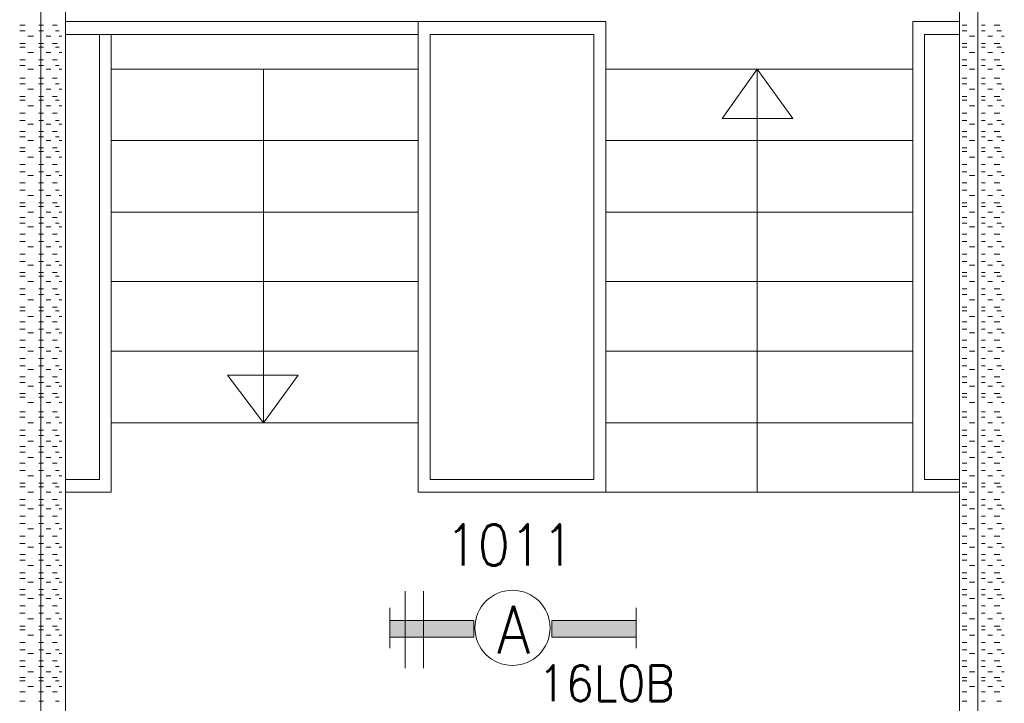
# Model space of a CAD drawing. Header units: metres. Extents: x -120 to -9, y 63 to 139.
# Tile 25 of 44: x -51.89 to -47.69, y 101.05 to 103.97. Entities that reach past the tile are written whole.
import ezdxf
from ezdxf.enums import TextEntityAlignment as Align

# ---------------------------------------------------------------- set-up
doc = ezdxf.new("R2010")
doc.units = ezdxf.units.M
doc.header["$MEASUREMENT"] = 0
doc.layers.add('Level 1', color=1, linetype='Continuous', lineweight=0)
doc.styles.add('Style-STANDARD', font='STANDARD.shx')

msp = doc.modelspace()

# ---------------------------------------------------------------- linework, layer by layer
at = {"layer": 'Level 1', "color": 11, "linetype": 'Continuous', "lineweight": 0}
for p, q in [((-51.8036, 120.3835), (-51.8036, 93.7116)), ((-47.8075, 120.3835), (-47.8075, 93.6725))]:
    msp.add_line(p, q, dxfattribs=at)
at = {"layer": 'Level 1', "color": 1, "linetype": 'Continuous', "lineweight": 0}
for p, q in [((-51.6981, 98.8288), (-51.6981, 106.2038)), ((-47.8856, 98.8288), (-47.8856, 106.2038)), ((-51.8934, 103.946), (-51.87, 103.946)), ((-51.8114, 103.946), (-51.7918, 103.946)), ((-51.7528, 103.946), (-51.7332, 103.946)), ((-51.6981, 103.9616), (-50.1942, 103.9616)), ((-50.1942, 103.9616), (-49.3934, 103.9616)), ((-50.1942, 103.9616), (-50.1942, 101.9538)), ((-49.3934, 103.9616), (-49.3934, 101.9538)), ((-48.0848, 103.9616), (-48.0848, 101.9538)), ((-48.0848, 103.9616), (-47.8856, 103.9616)), ((-47.8739, 103.946), (-47.8543, 103.946)), ((-47.7918, 103.946), (-47.7762, 103.946)), ((-47.7371, 103.946), (-47.7137, 103.946)), ((-51.8934, 103.9225), (-51.87, 103.9225)), ((-51.8582, 103.8991), (-51.8348, 103.8991)), ((-51.8114, 103.9225), (-51.7918, 103.9225)), ((-51.7801, 103.8991), (-51.7606, 103.8991)), ((-51.7411, 103.9225), (-51.7254, 103.9225)), ((-51.7254, 103.8991), (-51.7137, 103.8991)), ((-51.6981, 103.9069), (-50.1942, 103.9069)), ((-51.5536, 102.0085), (-51.5536, 103.9069)), ((-51.5028, 103.9069), (-51.5028, 101.9538)), ((-50.1434, 103.9069), (-49.4442, 103.9069)), ((-50.1434, 103.9069), (-50.1434, 102.0085)), ((-49.4442, 103.9069), (-49.4442, 102.0085)), ((-48.034, 102.0085), (-48.034, 103.9069)), ((-48.034, 103.9069), (-47.8856, 103.9069)), ((-47.8739, 103.9225), (-47.8543, 103.9225)), ((-47.8426, 103.8991), (-47.8192, 103.8991)), ((-47.7918, 103.9225), (-47.7762, 103.9225)), ((-47.7645, 103.8991), (-47.745, 103.8991)), ((-47.7254, 103.9225), (-47.7059, 103.9225)), ((-47.7059, 103.8991), (-47.6942, 103.8991)), ((-51.8934, 103.8678), (-51.87, 103.8678)), ((-51.8934, 103.8522), (-51.87, 103.8522)), ((-51.8114, 103.8678), (-51.7918, 103.8678)), ((-51.8114, 103.8522), (-51.7918, 103.8522)), ((-51.7528, 103.8678), (-51.7332, 103.8678)), ((-51.7411, 103.8522), (-51.7254, 103.8522)), ((-47.8739, 103.8678), (-47.8543, 103.8678)), ((-47.8739, 103.8522), (-47.8543, 103.8522)), ((-47.7918, 103.8678), (-47.7762, 103.8678)), ((-47.7918, 103.8522), (-47.7762, 103.8522)), ((-47.7371, 103.8678), (-47.7137, 103.8678)), ((-47.7254, 103.8522), (-47.7059, 103.8522)), ((-51.8582, 103.8288), (-51.8348, 103.8288)), ((-51.7801, 103.8288), (-51.7606, 103.8288)), ((-51.7254, 103.8288), (-51.7137, 103.8288)), ((-47.8426, 103.8288), (-47.8192, 103.8288)), ((-47.7645, 103.8288), (-47.745, 103.8288)), ((-47.7059, 103.8288), (-47.6942, 103.8288)), ((-51.8934, 103.7975), (-51.87, 103.7975)), ((-51.8934, 103.7741), (-51.87, 103.7741)), ((-51.8114, 103.7975), (-51.7918, 103.7975)), ((-51.8114, 103.7741), (-51.7918, 103.7741)), ((-51.7528, 103.7975), (-51.7332, 103.7975)), ((-51.7411, 103.7741), (-51.7254, 103.7741)), ((-47.8739, 103.7975), (-47.8543, 103.7975)), ((-47.8739, 103.7741), (-47.8543, 103.7741)), ((-47.7918, 103.7975), (-47.7762, 103.7975)), ((-47.7918, 103.7741), (-47.7762, 103.7741)), ((-47.7371, 103.7975), (-47.7137, 103.7975)), ((-47.7254, 103.7741), (-47.7059, 103.7741)), ((-51.8582, 103.7585), (-51.8348, 103.7585)), ((-51.7801, 103.7585), (-51.7606, 103.7585)), ((-51.7254, 103.7585), (-51.7137, 103.7585)), ((-51.5028, 103.7585), (-50.1942, 103.7585)), ((-50.8543, 102.2507), (-50.8543, 103.7585)), ((-49.3934, 103.7585), (-48.0848, 103.7585)), ((-48.7489, 103.7585), (-48.8973, 103.5475)), ((-48.7489, 103.7585), (-48.7489, 101.9538)), ((-48.5965, 103.5475), (-48.7489, 103.7585)), ((-47.8426, 103.7585), (-47.8192, 103.7585)), ((-47.7645, 103.7585), (-47.745, 103.7585)), ((-47.7059, 103.7585), (-47.6942, 103.7585)), ((-51.8934, 103.7194), (-51.87, 103.7194)), ((-51.8934, 103.696), (-51.87, 103.696)), ((-51.8114, 103.7194), (-51.7918, 103.7194)), ((-51.8114, 103.696), (-51.7918, 103.696)), ((-51.7528, 103.7194), (-51.7332, 103.7194)), ((-51.7411, 103.696), (-51.7254, 103.696)), ((-47.8739, 103.7194), (-47.8543, 103.7194)), ((-47.8739, 103.696), (-47.8543, 103.696)), ((-47.7918, 103.7194), (-47.7762, 103.7194)), ((-47.7918, 103.696), (-47.7762, 103.696)), ((-47.7371, 103.7194), (-47.7137, 103.7194)), ((-47.7254, 103.696), (-47.7059, 103.696)), ((-51.8934, 103.6413), (-51.87, 103.6413)), ((-51.8582, 103.6725), (-51.8348, 103.6725)), ((-51.8114, 103.6413), (-51.7918, 103.6413)), ((-51.7801, 103.6725), (-51.7606, 103.6725)), ((-51.7528, 103.6413), (-51.7332, 103.6413)), ((-51.7254, 103.6725), (-51.7137, 103.6725)), ((-47.8739, 103.6413), (-47.8543, 103.6413)), ((-47.8426, 103.6725), (-47.8192, 103.6725)), ((-47.7918, 103.6413), (-47.7762, 103.6413)), ((-47.7645, 103.6725), (-47.745, 103.6725)), ((-47.7371, 103.6413), (-47.7137, 103.6413)), ((-47.7059, 103.6725), (-47.6942, 103.6725)), ((-51.8934, 103.6257), (-51.87, 103.6257)), ((-51.8582, 103.6022), (-51.8348, 103.6022)), ((-51.8114, 103.6257), (-51.7918, 103.6257)), ((-51.7801, 103.6022), (-51.7606, 103.6022)), ((-51.7411, 103.6257), (-51.7254, 103.6257)), ((-51.7254, 103.6022), (-51.7137, 103.6022)), ((-47.8739, 103.6257), (-47.8543, 103.6257)), ((-47.8426, 103.6022), (-47.8192, 103.6022)), ((-47.7918, 103.6257), (-47.7762, 103.6257)), ((-47.7645, 103.6022), (-47.745, 103.6022)), ((-47.7254, 103.6257), (-47.7059, 103.6257)), ((-47.7059, 103.6022), (-47.6942, 103.6022)), ((-51.8934, 103.571), (-51.87, 103.571)), ((-51.8114, 103.571), (-51.7918, 103.571)), ((-51.7528, 103.571), (-51.7332, 103.571)), ((-47.8739, 103.571), (-47.8543, 103.571)), ((-47.7918, 103.571), (-47.7762, 103.571)), ((-47.7371, 103.571), (-47.7137, 103.571)), ((-51.8934, 103.5397), (-51.87, 103.5397)), ((-51.8582, 103.5241), (-51.8348, 103.5241)), ((-51.8114, 103.5397), (-51.7918, 103.5397)), ((-51.7801, 103.5241), (-51.7606, 103.5241)), ((-51.7411, 103.5397), (-51.7254, 103.5397)), ((-51.7254, 103.5241), (-51.7137, 103.5241)), ((-48.8973, 103.5475), (-48.5965, 103.5475)), ((-47.8739, 103.5397), (-47.8543, 103.5397)), ((-47.8426, 103.5241), (-47.8192, 103.5241)), ((-47.7918, 103.5397), (-47.7762, 103.5397)), ((-47.7645, 103.5241), (-47.745, 103.5241)), ((-47.7254, 103.5397), (-47.7059, 103.5397)), ((-47.7059, 103.5241), (-47.6942, 103.5241)), ((-51.8934, 103.4928), (-51.87, 103.4928)), ((-51.8934, 103.4694), (-51.87, 103.4694)), ((-51.8114, 103.4928), (-51.7918, 103.4928)), ((-51.8114, 103.4694), (-51.7918, 103.4694)), ((-51.7528, 103.4928), (-51.7332, 103.4928)), ((-51.7411, 103.4694), (-51.7254, 103.4694)), ((-47.8739, 103.4928), (-47.8543, 103.4928)), ((-47.8739, 103.4694), (-47.8543, 103.4694)), ((-47.7918, 103.4928), (-47.7762, 103.4928)), ((-47.7918, 103.4694), (-47.7762, 103.4694)), ((-47.7371, 103.4928), (-47.7137, 103.4928)), ((-47.7254, 103.4694), (-47.7059, 103.4694)), ((-51.8582, 103.4538), (-51.8348, 103.4538)), ((-51.7801, 103.4538), (-51.7606, 103.4538)), ((-51.7254, 103.4538), (-51.7137, 103.4538)), ((-51.5028, 103.4538), (-50.1942, 103.4538)), ((-49.3934, 103.4538), (-48.0848, 103.4538)), ((-47.8426, 103.4538), (-47.8192, 103.4538)), ((-47.7645, 103.4538), (-47.745, 103.4538)), ((-47.7059, 103.4538), (-47.6942, 103.4538)), ((-51.8934, 103.4225), (-51.87, 103.4225)), ((-51.8934, 103.4069), (-51.87, 103.4069)), ((-51.8114, 103.4225), (-51.7918, 103.4225)), ((-51.8114, 103.4069), (-51.7918, 103.4069)), ((-51.7528, 103.4225), (-51.7332, 103.4225)), ((-51.7411, 103.4069), (-51.7254, 103.4069)), ((-47.8739, 103.4225), (-47.8543, 103.4225)), ((-47.8739, 103.4069), (-47.8543, 103.4069)), ((-47.7918, 103.4225), (-47.7762, 103.4225)), ((-47.7918, 103.4069), (-47.7762, 103.4069)), ((-47.7371, 103.4225), (-47.7137, 103.4225)), ((-47.7254, 103.4069), (-47.7059, 103.4069)), ((-51.8934, 103.3522), (-51.87, 103.3522)), ((-51.8582, 103.3835), (-51.8348, 103.3835)), ((-51.8114, 103.3522), (-51.7918, 103.3522)), ((-51.7801, 103.3835), (-51.7606, 103.3835)), ((-51.7528, 103.3522), (-51.7332, 103.3522)), ((-51.7254, 103.3835), (-51.7137, 103.3835)), ((-47.8739, 103.3522), (-47.8543, 103.3522)), ((-47.8426, 103.3835), (-47.8192, 103.3835)), ((-47.7918, 103.3522), (-47.7762, 103.3522)), ((-47.7645, 103.3835), (-47.745, 103.3835)), ((-47.7371, 103.3522), (-47.7137, 103.3522)), ((-47.7059, 103.3835), (-47.6942, 103.3835)), ((-51.8934, 103.321), (-51.87, 103.321)), ((-51.8582, 103.3053), (-51.8348, 103.3053)), ((-51.8114, 103.321), (-51.7918, 103.321)), ((-51.7801, 103.3053), (-51.7606, 103.3053)), ((-51.7411, 103.321), (-51.7254, 103.321)), ((-51.7254, 103.3053), (-51.7137, 103.3053)), ((-47.8739, 103.321), (-47.8543, 103.321)), ((-47.8426, 103.3053), (-47.8192, 103.3053)), ((-47.7918, 103.321), (-47.7762, 103.321)), ((-47.7645, 103.3053), (-47.745, 103.3053)), ((-47.7254, 103.321), (-47.7059, 103.321)), ((-47.7059, 103.3053), (-47.6942, 103.3053)), ((-51.8934, 103.2741), (-51.87, 103.2741)), ((-51.8114, 103.2741), (-51.7918, 103.2741)), ((-51.7528, 103.2741), (-51.7332, 103.2741)), ((-47.8739, 103.2741), (-47.8543, 103.2741)), ((-47.7918, 103.2741), (-47.7762, 103.2741)), ((-47.7371, 103.2741), (-47.7137, 103.2741)), ((-51.8934, 103.2428), (-51.87, 103.2428)), ((-51.8582, 103.2194), (-51.8348, 103.2194)), ((-51.8114, 103.2428), (-51.7918, 103.2428)), ((-51.7801, 103.2194), (-51.7606, 103.2194)), ((-51.7411, 103.2428), (-51.7254, 103.2428)), ((-51.7254, 103.2194), (-51.7137, 103.2194)), ((-47.8739, 103.2428), (-47.8543, 103.2428)), ((-47.8426, 103.2194), (-47.8192, 103.2194)), ((-47.7918, 103.2428), (-47.7762, 103.2428)), ((-47.7645, 103.2194), (-47.745, 103.2194)), ((-47.7254, 103.2428), (-47.7059, 103.2428)), ((-47.7059, 103.2194), (-47.6942, 103.2194)), ((-51.8934, 103.1881), (-51.87, 103.1881)), ((-51.8114, 103.1881), (-51.7918, 103.1881)), ((-51.7528, 103.1881), (-51.7332, 103.1881)), ((-47.8739, 103.1881), (-47.8543, 103.1881)), ((-47.7918, 103.1881), (-47.7762, 103.1881)), ((-47.7371, 103.1881), (-47.7137, 103.1881)), ((-51.8934, 103.1725), (-51.87, 103.1725)), ((-51.8582, 103.1491), (-51.8348, 103.1491)), ((-51.8114, 103.1725), (-51.7918, 103.1725)), ((-51.7801, 103.1491), (-51.7606, 103.1491)), ((-51.7411, 103.1725), (-51.7254, 103.1725)), ((-51.7254, 103.1491), (-51.7137, 103.1491)), ((-51.5028, 103.1491), (-50.1942, 103.1491)), ((-49.3934, 103.1491), (-48.0848, 103.1491)), ((-47.8739, 103.1725), (-47.8543, 103.1725)), ((-47.8426, 103.1491), (-47.8192, 103.1491)), ((-47.7918, 103.1725), (-47.7762, 103.1725)), ((-47.7645, 103.1491), (-47.745, 103.1491)), ((-47.7254, 103.1725), (-47.7059, 103.1725)), ((-47.7059, 103.1491), (-47.6942, 103.1491)), ((-51.8934, 103.1257), (-51.87, 103.1257)), ((-51.8934, 103.1022), (-51.87, 103.1022)), ((-51.8114, 103.1257), (-51.7918, 103.1257)), ((-51.8114, 103.1022), (-51.7918, 103.1022)), ((-51.7528, 103.1257), (-51.7332, 103.1257)), ((-51.7411, 103.1022), (-51.7254, 103.1022)), ((-47.8739, 103.1257), (-47.8543, 103.1257)), ((-47.8739, 103.1022), (-47.8543, 103.1022)), ((-47.7918, 103.1257), (-47.7762, 103.1257)), ((-47.7918, 103.1022), (-47.7762, 103.1022)), ((-47.7371, 103.1257), (-47.7137, 103.1257)), ((-47.7254, 103.1022), (-47.7059, 103.1022)), ((-51.8934, 103.0553), (-51.87, 103.0553)), ((-51.8582, 103.0866), (-51.8348, 103.0866)), ((-51.8114, 103.0553), (-51.7918, 103.0553)), ((-51.7801, 103.0866), (-51.7606, 103.0866)), ((-51.7528, 103.0553), (-51.7332, 103.0553)), ((-51.7254, 103.0866), (-51.7137, 103.0866)), ((-47.8739, 103.0553), (-47.8543, 103.0553)), ((-47.8426, 103.0866), (-47.8192, 103.0866)), ((-47.7918, 103.0553), (-47.7762, 103.0553)), ((-47.7645, 103.0866), (-47.745, 103.0866)), ((-47.7371, 103.0553), (-47.7137, 103.0553)), ((-47.7059, 103.0866), (-47.6942, 103.0866)), ((-51.8934, 103.0241), (-51.87, 103.0241)), ((-51.8114, 103.0241), (-51.7918, 103.0241)), ((-51.7411, 103.0241), (-51.7254, 103.0241)), ((-47.8739, 103.0241), (-47.8543, 103.0241)), ((-47.7918, 103.0241), (-47.7762, 103.0241)), ((-47.7254, 103.0241), (-47.7059, 103.0241)), ((-51.8934, 102.9694), (-51.87, 102.9694)), ((-51.8582, 103.0007), (-51.8348, 103.0007)), ((-51.8114, 102.9694), (-51.7918, 102.9694)), ((-51.7801, 103.0007), (-51.7606, 103.0007)), ((-51.7528, 102.9694), (-51.7332, 102.9694)), ((-51.7254, 103.0007), (-51.7137, 103.0007)), ((-47.8739, 102.9694), (-47.8543, 102.9694)), ((-47.8426, 103.0007), (-47.8192, 103.0007)), ((-47.7918, 102.9694), (-47.7762, 102.9694)), ((-47.7645, 103.0007), (-47.745, 103.0007)), ((-47.7371, 102.9694), (-47.7137, 102.9694)), ((-47.7059, 103.0007), (-47.6942, 103.0007)), ((-51.8934, 102.9381), (-51.87, 102.9381)), ((-51.8582, 102.9225), (-51.8348, 102.9225)), ((-51.8114, 102.9381), (-51.7918, 102.9381)), ((-51.7801, 102.9225), (-51.7606, 102.9225)), ((-51.7411, 102.9381), (-51.7254, 102.9381)), ((-51.7254, 102.9225), (-51.7137, 102.9225)), ((-47.8739, 102.9381), (-47.8543, 102.9381)), ((-47.8426, 102.9225), (-47.8192, 102.9225)), ((-47.7918, 102.9381), (-47.7762, 102.9381)), ((-47.7645, 102.9225), (-47.745, 102.9225)), ((-47.7254, 102.9381), (-47.7059, 102.9381)), ((-47.7059, 102.9225), (-47.6942, 102.9225)), ((-51.8934, 102.8913), (-51.87, 102.8913)), ((-51.8114, 102.8913), (-51.7918, 102.8913)), ((-51.7528, 102.8913), (-51.7332, 102.8913)), ((-47.8739, 102.8913), (-47.8543, 102.8913)), ((-47.7918, 102.8913), (-47.7762, 102.8913)), ((-47.7371, 102.8913), (-47.7137, 102.8913)), ((-51.8934, 102.8757), (-51.87, 102.8757)), ((-51.8582, 102.8522), (-51.8348, 102.8522)), ((-51.8114, 102.8757), (-51.7918, 102.8757)), ((-51.7801, 102.8522), (-51.7606, 102.8522)), ((-51.7411, 102.8757), (-51.7254, 102.8757)), ((-51.7254, 102.8522), (-51.7137, 102.8522)), ((-51.5028, 102.8522), (-50.1942, 102.8522)), ((-49.3934, 102.8522), (-48.0848, 102.8522)), ((-47.8739, 102.8757), (-47.8543, 102.8757)), ((-47.8426, 102.8522), (-47.8192, 102.8522)), ((-47.7918, 102.8757), (-47.7762, 102.8757)), ((-47.7645, 102.8522), (-47.745, 102.8522)), ((-47.7254, 102.8757), (-47.7059, 102.8757)), ((-47.7059, 102.8522), (-47.6942, 102.8522)), ((-51.8934, 102.821), (-51.87, 102.821)), ((-51.8934, 102.7975), (-51.87, 102.7975)), ((-51.8114, 102.821), (-51.7918, 102.821)), ((-51.8114, 102.7975), (-51.7918, 102.7975)), ((-51.7528, 102.821), (-51.7332, 102.821)), ((-51.7411, 102.7975), (-51.7254, 102.7975)), ((-47.8739, 102.821), (-47.8543, 102.821)), ((-47.8739, 102.7975), (-47.8543, 102.7975)), ((-47.7918, 102.821), (-47.7762, 102.821)), ((-47.7918, 102.7975), (-47.7762, 102.7975)), ((-47.7371, 102.821), (-47.7137, 102.821)), ((-47.7254, 102.7975), (-47.7059, 102.7975)), ((-51.8582, 102.7741), (-51.8348, 102.7741)), ((-51.7801, 102.7741), (-51.7606, 102.7741)), ((-51.7254, 102.7741), (-51.7137, 102.7741)), ((-47.8426, 102.7741), (-47.8192, 102.7741)), ((-47.7645, 102.7741), (-47.745, 102.7741)), ((-47.7059, 102.7741), (-47.6942, 102.7741)), ((-51.8934, 102.7428), (-51.87, 102.7428)), ((-51.8934, 102.7272), (-51.87, 102.7272)), ((-51.8114, 102.7428), (-51.7918, 102.7428)), ((-51.8114, 102.7272), (-51.7918, 102.7272)), ((-51.7528, 102.7428), (-51.7332, 102.7428)), ((-51.7411, 102.7272), (-51.7254, 102.7272)), ((-47.8739, 102.7428), (-47.8543, 102.7428)), ((-47.8739, 102.7272), (-47.8543, 102.7272)), ((-47.7918, 102.7428), (-47.7762, 102.7428)), ((-47.7918, 102.7272), (-47.7762, 102.7272)), ((-47.7371, 102.7428), (-47.7137, 102.7428)), ((-47.7254, 102.7272), (-47.7059, 102.7272)), ((-51.8934, 102.6803), (-51.87, 102.6803)), ((-51.8582, 102.7038), (-51.8348, 102.7038)), ((-51.8114, 102.6803), (-51.7918, 102.6803)), ((-51.7801, 102.7038), (-51.7606, 102.7038)), ((-51.7528, 102.6803), (-51.7332, 102.6803)), ((-51.7254, 102.7038), (-51.7137, 102.7038)), ((-47.8739, 102.6803), (-47.8543, 102.6803)), ((-47.8426, 102.7038), (-47.8192, 102.7038)), ((-47.7918, 102.6803), (-47.7762, 102.6803)), ((-47.7645, 102.7038), (-47.745, 102.7038)), ((-47.7371, 102.6803), (-47.7137, 102.6803)), ((-47.7059, 102.7038), (-47.6942, 102.7038)), ((-51.8934, 102.6491), (-51.87, 102.6491)), ((-51.8582, 102.6335), (-51.8348, 102.6335)), ((-51.8114, 102.6491), (-51.7918, 102.6491)), ((-51.7801, 102.6335), (-51.7606, 102.6335)), ((-51.7411, 102.6491), (-51.7254, 102.6491)), ((-51.7254, 102.6335), (-51.7137, 102.6335)), ((-47.8739, 102.6491), (-47.8543, 102.6491)), ((-47.8426, 102.6335), (-47.8192, 102.6335)), ((-47.7918, 102.6491), (-47.7762, 102.6491)), ((-47.7645, 102.6335), (-47.745, 102.6335)), ((-47.7254, 102.6491), (-47.7059, 102.6491)), ((-47.7059, 102.6335), (-47.6942, 102.6335)), ((-51.8934, 102.6022), (-51.87, 102.6022)), ((-51.8114, 102.6022), (-51.7918, 102.6022)), ((-51.7528, 102.6022), (-51.7332, 102.6022)), ((-47.8739, 102.6022), (-47.8543, 102.6022)), ((-47.7918, 102.6022), (-47.7762, 102.6022)), ((-47.7371, 102.6022), (-47.7137, 102.6022)), ((-51.8934, 102.571), (-51.87, 102.571)), ((-51.8582, 102.5553), (-51.8348, 102.5553)), ((-51.8114, 102.571), (-51.7918, 102.571)), ((-51.7801, 102.5553), (-51.7606, 102.5553)), ((-51.7411, 102.571), (-51.7254, 102.571)), ((-51.7254, 102.5553), (-51.7137, 102.5553)), ((-51.5028, 102.5553), (-50.1942, 102.5553)), ((-49.3934, 102.5553), (-48.0848, 102.5553)), ((-47.8739, 102.571), (-47.8543, 102.571)), ((-47.8426, 102.5553), (-47.8192, 102.5553)), ((-47.7918, 102.571), (-47.7762, 102.571)), ((-47.7645, 102.5553), (-47.745, 102.5553)), ((-47.7254, 102.571), (-47.7059, 102.571)), ((-47.7059, 102.5553), (-47.6942, 102.5553)), ((-51.8934, 102.5241), (-51.87, 102.5241)), ((-51.8114, 102.5241), (-51.7918, 102.5241)), ((-51.7528, 102.5241), (-51.7332, 102.5241)), ((-47.8739, 102.5241), (-47.8543, 102.5241)), ((-47.7918, 102.5241), (-47.7762, 102.5241)), ((-47.7371, 102.5241), (-47.7137, 102.5241)), ((-51.8934, 102.4928), (-51.87, 102.4928)), ((-51.8582, 102.4772), (-51.8348, 102.4772)), ((-51.8114, 102.4928), (-51.7918, 102.4928)), ((-51.7801, 102.4772), (-51.7606, 102.4772)), ((-51.7411, 102.4928), (-51.7254, 102.4928)), ((-51.7254, 102.4772), (-51.7137, 102.4772)), ((-47.8739, 102.4928), (-47.8543, 102.4928)), ((-47.8426, 102.4772), (-47.8192, 102.4772)), ((-47.7918, 102.4928), (-47.7762, 102.4928)), ((-47.7645, 102.4772), (-47.745, 102.4772)), ((-47.7254, 102.4928), (-47.7059, 102.4928)), ((-47.7059, 102.4772), (-47.6942, 102.4772)), ((-51.8934, 102.446), (-51.87, 102.446)), ((-51.8934, 102.4225), (-51.87, 102.4225)), ((-51.8114, 102.446), (-51.7918, 102.446)), ((-51.8114, 102.4225), (-51.7918, 102.4225)), ((-51.7528, 102.446), (-51.7332, 102.446)), ((-51.7411, 102.4225), (-51.7254, 102.4225)), ((-50.7059, 102.4538), (-51.0067, 102.4538)), ((-51.0067, 102.4538), (-50.8543, 102.2507)), ((-50.8543, 102.2507), (-50.7059, 102.4538)), ((-47.8739, 102.446), (-47.8543, 102.446)), ((-47.8739, 102.4225), (-47.8543, 102.4225)), ((-47.7918, 102.446), (-47.7762, 102.446)), ((-47.7918, 102.4225), (-47.7762, 102.4225)), ((-47.7371, 102.446), (-47.7137, 102.446)), ((-47.7254, 102.4225), (-47.7059, 102.4225)), ((-51.8582, 102.4069), (-51.8348, 102.4069)), ((-51.7801, 102.4069), (-51.7606, 102.4069)), ((-51.7254, 102.4069), (-51.7137, 102.4069)), ((-47.8426, 102.4069), (-47.8192, 102.4069)), ((-47.7645, 102.4069), (-47.745, 102.4069)), ((-47.7059, 102.4069), (-47.6942, 102.4069)), ((-51.8934, 102.3757), (-51.87, 102.3757)), ((-51.8934, 102.36), (-51.87, 102.36)), ((-51.8582, 102.3366), (-51.8348, 102.3366)), ((-51.8114, 102.3757), (-51.7918, 102.3757)), ((-51.8114, 102.36), (-51.7918, 102.36)), ((-51.7801, 102.3366), (-51.7606, 102.3366)), ((-51.7528, 102.3757), (-51.7332, 102.3757)), ((-51.7411, 102.36), (-51.7254, 102.36)), ((-51.7254, 102.3366), (-51.7137, 102.3366)), ((-47.8739, 102.3757), (-47.8543, 102.3757)), ((-47.8739, 102.36), (-47.8543, 102.36)), ((-47.8426, 102.3366), (-47.8192, 102.3366)), ((-47.7918, 102.3757), (-47.7762, 102.3757)), ((-47.7918, 102.36), (-47.7762, 102.36)), ((-47.7645, 102.3366), (-47.745, 102.3366)), ((-47.7371, 102.3757), (-47.7137, 102.3757)), ((-47.7254, 102.36), (-47.7059, 102.36)), ((-47.7059, 102.3366), (-47.6942, 102.3366)), ((-51.8934, 102.2975), (-51.87, 102.2975)), ((-51.8114, 102.2975), (-51.7918, 102.2975)), ((-51.7528, 102.2975), (-51.7332, 102.2975)), ((-47.8739, 102.2975), (-47.8543, 102.2975)), ((-47.7918, 102.2975), (-47.7762, 102.2975)), ((-47.7371, 102.2975), (-47.7137, 102.2975)), ((-51.8934, 102.2741), (-51.87, 102.2741)), ((-51.8582, 102.2507), (-51.8348, 102.2507)), ((-51.8114, 102.2741), (-51.7918, 102.2741)), ((-51.7801, 102.2507), (-51.7606, 102.2507)), ((-51.7411, 102.2741), (-51.7254, 102.2741)), ((-51.7254, 102.2507), (-51.7137, 102.2507)), ((-51.5028, 102.2507), (-50.1942, 102.2507)), ((-49.3934, 102.2507), (-48.0848, 102.2507)), ((-47.8739, 102.2741), (-47.8543, 102.2741)), ((-47.8426, 102.2507), (-47.8192, 102.2507)), ((-47.7918, 102.2741), (-47.7762, 102.2741)), ((-47.7645, 102.2507), (-47.745, 102.2507)), ((-47.7254, 102.2741), (-47.7059, 102.2741)), ((-47.7059, 102.2507), (-47.6942, 102.2507)), ((-51.8934, 102.2194), (-51.87, 102.2194)), ((-51.8114, 102.2194), (-51.7918, 102.2194)), ((-51.7528, 102.2194), (-51.7332, 102.2194)), ((-47.8739, 102.2194), (-47.8543, 102.2194)), ((-47.7918, 102.2194), (-47.7762, 102.2194)), ((-47.7371, 102.2194), (-47.7137, 102.2194)), ((-51.8934, 102.196), (-51.87, 102.196)), ((-51.8582, 102.1725), (-51.8348, 102.1725)), ((-51.8114, 102.196), (-51.7918, 102.196)), ((-51.7801, 102.1725), (-51.7606, 102.1725)), ((-51.7411, 102.196), (-51.7254, 102.196)), ((-51.7254, 102.1725), (-51.7137, 102.1725)), ((-47.8739, 102.196), (-47.8543, 102.196)), ((-47.8426, 102.1725), (-47.8192, 102.1725)), ((-47.7918, 102.196), (-47.7762, 102.196)), ((-47.7645, 102.1725), (-47.745, 102.1725)), ((-47.7254, 102.196), (-47.7059, 102.196)), ((-47.7059, 102.1725), (-47.6942, 102.1725)), ((-51.8934, 102.1491), (-51.87, 102.1491)), ((-51.8934, 102.1257), (-51.87, 102.1257)), ((-51.8114, 102.1491), (-51.7918, 102.1491)), ((-51.8114, 102.1257), (-51.7918, 102.1257)), ((-51.7528, 102.1491), (-51.7332, 102.1491)), ((-51.7411, 102.1257), (-51.7254, 102.1257)), ((-47.8739, 102.1491), (-47.8543, 102.1491)), ((-47.8739, 102.1257), (-47.8543, 102.1257)), ((-47.7918, 102.1491), (-47.7762, 102.1491)), ((-47.7918, 102.1257), (-47.7762, 102.1257)), ((-47.7371, 102.1491), (-47.7137, 102.1491)), ((-47.7254, 102.1257), (-47.7059, 102.1257)), ((-51.8582, 102.1022), (-51.8348, 102.1022)), ((-51.7801, 102.1022), (-51.7606, 102.1022)), ((-51.7254, 102.1022), (-51.7137, 102.1022)), ((-47.8426, 102.1022), (-47.8192, 102.1022)), ((-47.7645, 102.1022), (-47.745, 102.1022)), ((-47.7059, 102.1022), (-47.6942, 102.1022)), ((-51.8934, 102.0788), (-51.87, 102.0788)), ((-51.8934, 102.0475), (-51.87, 102.0475)), ((-51.8114, 102.0788), (-51.7918, 102.0788)), ((-51.8114, 102.0475), (-51.7918, 102.0475)), ((-51.7528, 102.0788), (-51.7332, 102.0788)), ((-51.7411, 102.0475), (-51.7254, 102.0475)), ((-47.8739, 102.0788), (-47.8543, 102.0788)), ((-47.8739, 102.0475), (-47.8543, 102.0475)), ((-47.7918, 102.0788), (-47.7762, 102.0788)), ((-47.7918, 102.0475), (-47.7762, 102.0475)), ((-47.7371, 102.0788), (-47.7137, 102.0788)), ((-47.7254, 102.0475), (-47.7059, 102.0475)), ((-51.8582, 102.0241), (-51.8348, 102.0241)), ((-51.7801, 102.0241), (-51.7606, 102.0241)), ((-51.7254, 102.0241), (-51.7137, 102.0241)), ((-51.5536, 102.0085), (-51.6981, 102.0085)), ((-50.1434, 102.0085), (-49.4442, 102.0085)), ((-47.8856, 102.0085), (-48.034, 102.0085)), ((-47.8426, 102.0241), (-47.8192, 102.0241)), ((-47.7645, 102.0241), (-47.745, 102.0241)), ((-47.7059, 102.0241), (-47.6942, 102.0241)), ((-51.8934, 101.9928), (-51.87, 101.9928)), ((-51.8934, 101.9772), (-51.87, 101.9772)), ((-51.8114, 101.9928), (-51.7918, 101.9928)), ((-51.8114, 101.9772), (-51.7918, 101.9772)), ((-51.7528, 101.9928), (-51.7332, 101.9928)), ((-51.7411, 101.9772), (-51.7254, 101.9772)), ((-47.8739, 101.9928), (-47.8543, 101.9928)), ((-47.8739, 101.9772), (-47.8543, 101.9772)), ((-47.7918, 101.9928), (-47.7762, 101.9928)), ((-47.7918, 101.9772), (-47.7762, 101.9772)), ((-47.7371, 101.9928), (-47.7137, 101.9928)), ((-47.7254, 101.9772), (-47.7059, 101.9772)), ((-51.8934, 101.9225), (-51.87, 101.9225)), ((-51.8582, 101.9538), (-51.8348, 101.9538)), ((-51.8114, 101.9225), (-51.7918, 101.9225)), ((-51.7801, 101.9538), (-51.7606, 101.9538)), ((-51.7528, 101.9225), (-51.7332, 101.9225)), ((-51.7254, 101.9538), (-51.7137, 101.9538)), ((-51.6981, 101.9538), (-51.5028, 101.9538)), ((-50.1942, 101.9538), (-49.3934, 101.9538)), ((-49.3934, 101.9538), (-48.0848, 101.9538)), ((-48.0848, 101.9538), (-47.8856, 101.9538)), ((-47.8739, 101.9225), (-47.8543, 101.9225)), ((-47.8426, 101.9538), (-47.8192, 101.9538)), ((-47.7918, 101.9225), (-47.7762, 101.9225)), ((-47.7645, 101.9538), (-47.745, 101.9538)), ((-47.7371, 101.9225), (-47.7137, 101.9225)), ((-47.7059, 101.9538), (-47.6942, 101.9538)), ((-51.8934, 101.8991), (-51.87, 101.8991)), ((-51.8582, 101.8835), (-51.8348, 101.8835)), ((-51.8114, 101.8991), (-51.7918, 101.8991)), ((-51.7801, 101.8835), (-51.7606, 101.8835)), ((-51.7411, 101.8991), (-51.7254, 101.8991)), ((-51.7254, 101.8835), (-51.7137, 101.8835)), ((-47.8739, 101.8991), (-47.8543, 101.8991)), ((-47.8426, 101.8835), (-47.8192, 101.8835)), ((-47.7918, 101.8991), (-47.7762, 101.8991)), ((-47.7645, 101.8835), (-47.745, 101.8835)), ((-47.7254, 101.8991), (-47.7059, 101.8991)), ((-47.7059, 101.8835), (-47.6942, 101.8835)), ((-51.8934, 101.8522), (-51.87, 101.8522)), ((-51.8114, 101.8522), (-51.7918, 101.8522)), ((-51.7528, 101.8522), (-51.7332, 101.8522)), ((-47.8739, 101.8522), (-47.8543, 101.8522)), ((-47.7918, 101.8522), (-47.7762, 101.8522)), ((-47.7371, 101.8522), (-47.7137, 101.8522)), ((-51.8934, 101.821), (-51.87, 101.821)), ((-51.8582, 101.7975), (-51.8348, 101.7975)), ((-51.8114, 101.821), (-51.7918, 101.821)), ((-51.7801, 101.7975), (-51.7606, 101.7975)), ((-51.7411, 101.821), (-51.7254, 101.821)), ((-51.7254, 101.7975), (-51.7137, 101.7975)), ((-47.8739, 101.821), (-47.8543, 101.821)), ((-47.8426, 101.7975), (-47.8192, 101.7975)), ((-47.7918, 101.821), (-47.7762, 101.821)), ((-47.7645, 101.7975), (-47.745, 101.7975)), ((-47.7254, 101.821), (-47.7059, 101.821)), ((-47.7059, 101.7975), (-47.6942, 101.7975)), ((-51.8934, 101.7663), (-51.87, 101.7663)), ((-51.8114, 101.7663), (-51.7918, 101.7663)), ((-51.7528, 101.7663), (-51.7332, 101.7663)), ((-47.8739, 101.7663), (-47.8543, 101.7663)), ((-47.7918, 101.7663), (-47.7762, 101.7663)), ((-47.7371, 101.7663), (-47.7137, 101.7663)), ((-51.8934, 101.735), (-51.87, 101.735)), ((-51.8582, 101.7194), (-51.8348, 101.7194)), ((-51.8114, 101.735), (-51.7918, 101.735)), ((-51.7801, 101.7194), (-51.7606, 101.7194)), ((-51.7411, 101.735), (-51.7254, 101.735)), ((-51.7254, 101.7194), (-51.7137, 101.7194)), ((-47.8739, 101.735), (-47.8543, 101.735)), ((-47.8426, 101.7194), (-47.8192, 101.7194)), ((-47.7918, 101.735), (-47.7762, 101.735)), ((-47.7645, 101.7194), (-47.745, 101.7194)), ((-47.7254, 101.735), (-47.7059, 101.735)), ((-47.7059, 101.7194), (-47.6942, 101.7194)), ((-51.8934, 101.6881), (-51.87, 101.6881)), ((-51.8934, 101.6647), (-51.87, 101.6647)), ((-51.8114, 101.6881), (-51.7918, 101.6881)), ((-51.8114, 101.6647), (-51.7918, 101.6647)), ((-51.7528, 101.6881), (-51.7332, 101.6881)), ((-51.7411, 101.6647), (-51.7254, 101.6647)), ((-47.8739, 101.6881), (-47.8543, 101.6881)), ((-47.8739, 101.6647), (-47.8543, 101.6647)), ((-47.7918, 101.6881), (-47.7762, 101.6881)), ((-47.7918, 101.6647), (-47.7762, 101.6647)), ((-47.7371, 101.6881), (-47.7137, 101.6881)), ((-47.7254, 101.6647), (-47.7059, 101.6647)), ((-51.8582, 101.6413), (-51.8348, 101.6413)), ((-51.7801, 101.6413), (-51.7606, 101.6413)), ((-51.7254, 101.6413), (-51.7137, 101.6413)), ((-47.8426, 101.6413), (-47.8192, 101.6413)), ((-47.7645, 101.6413), (-47.745, 101.6413)), ((-47.7059, 101.6413), (-47.6942, 101.6413)), ((-51.8934, 101.61), (-51.87, 101.61)), ((-51.8934, 101.5866), (-51.87, 101.5866)), ((-51.8114, 101.61), (-51.7918, 101.61)), ((-51.8114, 101.5866), (-51.7918, 101.5866)), ((-51.7528, 101.61), (-51.7332, 101.61)), ((-51.7411, 101.5866), (-51.7254, 101.5866)), ((-47.8739, 101.61), (-47.8543, 101.61)), ((-47.8739, 101.5866), (-47.8543, 101.5866)), ((-47.7918, 101.61), (-47.7762, 101.61)), ((-47.7918, 101.5866), (-47.7762, 101.5866)), ((-47.7371, 101.61), (-47.7137, 101.61)), ((-47.7254, 101.5866), (-47.7059, 101.5866)), ((-51.8934, 101.5397), (-51.87, 101.5397)), ((-51.8582, 101.571), (-51.8348, 101.571)), ((-51.8114, 101.5397), (-51.7918, 101.5397)), ((-51.7801, 101.571), (-51.7606, 101.571)), ((-51.7528, 101.5397), (-51.7332, 101.5397)), ((-51.7254, 101.571), (-51.7137, 101.571)), ((-47.8739, 101.5397), (-47.8543, 101.5397)), ((-47.8426, 101.571), (-47.8192, 101.571)), ((-47.7918, 101.5397), (-47.7762, 101.5397)), ((-47.7645, 101.571), (-47.745, 101.571)), ((-47.7371, 101.5397), (-47.7137, 101.5397)), ((-47.7059, 101.571), (-47.6942, 101.571)), ((-51.8934, 101.5163), (-51.87, 101.5163)), ((-51.8582, 101.5007), (-51.8348, 101.5007)), ((-51.8114, 101.5163), (-51.7918, 101.5163)), ((-51.7801, 101.5007), (-51.7606, 101.5007)), ((-51.7411, 101.5163), (-51.7254, 101.5163)), ((-51.7254, 101.5007), (-51.7137, 101.5007)), ((-50.2489, 101.5319), (-50.2489, 101.2038)), ((-50.1707, 101.5319), (-50.1707, 101.2038)), ((-47.8739, 101.5163), (-47.8543, 101.5163)), ((-47.8426, 101.5007), (-47.8192, 101.5007)), ((-47.7918, 101.5163), (-47.7762, 101.5163)), ((-47.7645, 101.5007), (-47.745, 101.5007)), ((-47.7254, 101.5163), (-47.7059, 101.5163)), ((-47.7059, 101.5007), (-47.6942, 101.5007)), ((-51.8934, 101.4694), (-51.87, 101.4694)), ((-51.8114, 101.4694), (-51.7918, 101.4694)), ((-51.7528, 101.4694), (-51.7332, 101.4694)), ((-50.3153, 101.2897), (-50.3153, 101.4616)), ((-49.2645, 101.2897), (-49.2645, 101.4616)), ((-47.8739, 101.4694), (-47.8543, 101.4694)), ((-47.7918, 101.4694), (-47.7762, 101.4694)), ((-47.7371, 101.4694), (-47.7137, 101.4694)), ((-51.8934, 101.4381), (-51.87, 101.4381)), ((-51.8582, 101.4147), (-51.8348, 101.4147)), ((-51.8114, 101.4381), (-51.7918, 101.4381)), ((-51.7801, 101.4147), (-51.7606, 101.4147)), ((-51.7411, 101.4381), (-51.7254, 101.4381)), ((-51.7254, 101.4147), (-51.7137, 101.4147)), ((-47.8739, 101.4381), (-47.8543, 101.4381)), ((-47.8426, 101.4147), (-47.8192, 101.4147)), ((-47.7918, 101.4381), (-47.7762, 101.4381)), ((-47.7645, 101.4147), (-47.745, 101.4147)), ((-47.7254, 101.4381), (-47.7059, 101.4381)), ((-47.7059, 101.4147), (-47.6942, 101.4147)), ((-51.8934, 101.3835), (-51.87, 101.3835)), ((-51.8114, 101.3835), (-51.7918, 101.3835)), ((-51.7528, 101.3835), (-51.7332, 101.3835)), ((-47.8739, 101.3835), (-47.8543, 101.3835)), ((-47.7918, 101.3835), (-47.7762, 101.3835)), ((-47.7371, 101.3835), (-47.7137, 101.3835)), ((-51.8934, 101.3678), (-51.87, 101.3678)), ((-51.8582, 101.3444), (-51.8348, 101.3444)), ((-51.8114, 101.3678), (-51.7918, 101.3678)), ((-51.7801, 101.3444), (-51.7606, 101.3444)), ((-51.7411, 101.3678), (-51.7254, 101.3678)), ((-51.7254, 101.3444), (-51.7137, 101.3444)), ((-47.8739, 101.3678), (-47.8543, 101.3678)), ((-47.8426, 101.3444), (-47.8192, 101.3444)), ((-47.7918, 101.3678), (-47.7762, 101.3678)), ((-47.7645, 101.3444), (-47.745, 101.3444)), ((-47.7254, 101.3678), (-47.7059, 101.3678)), ((-47.7059, 101.3444), (-47.6942, 101.3444)), ((-51.8934, 101.3131), (-51.87, 101.3131)), ((-51.8114, 101.3131), (-51.7918, 101.3131)), ((-51.7528, 101.3131), (-51.7332, 101.3131)), ((-47.8739, 101.3131), (-47.8543, 101.3131)), ((-47.7918, 101.3131), (-47.7762, 101.3131)), ((-47.7371, 101.3131), (-47.7137, 101.3131)), ((-51.8934, 101.2819), (-51.87, 101.2819)), ((-51.8582, 101.2663), (-51.8348, 101.2663)), ((-51.8114, 101.2819), (-51.7918, 101.2819)), ((-51.7801, 101.2663), (-51.7606, 101.2663)), ((-51.7411, 101.2819), (-51.7254, 101.2819)), ((-51.7254, 101.2663), (-51.7137, 101.2663)), ((-47.8739, 101.2819), (-47.8543, 101.2819)), ((-47.8426, 101.2663), (-47.8192, 101.2663)), ((-47.7918, 101.2819), (-47.7762, 101.2819)), ((-47.7645, 101.2663), (-47.745, 101.2663)), ((-47.7254, 101.2819), (-47.7059, 101.2819)), ((-47.7059, 101.2663), (-47.6942, 101.2663)), ((-51.8934, 101.235), (-51.87, 101.235)), ((-51.8934, 101.2116), (-51.87, 101.2116)), ((-51.8114, 101.235), (-51.7918, 101.235)), ((-51.8114, 101.2116), (-51.7918, 101.2116)), ((-51.7528, 101.235), (-51.7332, 101.235)), ((-51.7411, 101.2116), (-51.7254, 101.2116)), ((-47.8739, 101.235), (-47.8543, 101.235)), ((-47.8739, 101.2116), (-47.8543, 101.2116)), ((-47.7918, 101.235), (-47.7762, 101.235)), ((-47.7918, 101.2116), (-47.7762, 101.2116)), ((-47.7371, 101.235), (-47.7137, 101.235)), ((-47.7254, 101.2116), (-47.7059, 101.2116)), ((-51.8934, 101.1647), (-51.87, 101.1647)), ((-51.8582, 101.1881), (-51.8348, 101.1881)), ((-51.8114, 101.1647), (-51.7918, 101.1647)), ((-51.7801, 101.1881), (-51.7606, 101.1881)), ((-51.7528, 101.1647), (-51.7332, 101.1647)), ((-51.7254, 101.1881), (-51.7137, 101.1881)), ((-47.8739, 101.1647), (-47.8543, 101.1647)), ((-47.8426, 101.1881), (-47.8192, 101.1881)), ((-47.7918, 101.1647), (-47.7762, 101.1647)), ((-47.7645, 101.1881), (-47.745, 101.1881)), ((-47.7371, 101.1647), (-47.7137, 101.1647)), ((-47.7059, 101.1881), (-47.6942, 101.1881)), ((-51.8934, 101.1491), (-51.87, 101.1491)), ((-51.8582, 101.1257), (-51.8348, 101.1257)), ((-51.8114, 101.1491), (-51.7918, 101.1491)), ((-51.7801, 101.1257), (-51.7606, 101.1257)), ((-51.7411, 101.1491), (-51.7254, 101.1491)), ((-51.7254, 101.1257), (-51.7137, 101.1257)), ((-47.8739, 101.1491), (-47.8543, 101.1491)), ((-47.8426, 101.1257), (-47.8192, 101.1257)), ((-47.7918, 101.1491), (-47.7762, 101.1491)), ((-47.7645, 101.1257), (-47.745, 101.1257)), ((-47.7254, 101.1491), (-47.7059, 101.1491)), ((-47.7059, 101.1257), (-47.6942, 101.1257)), ((-51.8934, 101.1022), (-51.87, 101.1022)), ((-51.8114, 101.1022), (-51.7918, 101.1022)), ((-51.7528, 101.1022), (-51.7332, 101.1022)), ((-47.8739, 101.1022), (-47.8543, 101.1022)), ((-47.7918, 101.1022), (-47.7762, 101.1022)), ((-47.7371, 101.1022), (-47.7137, 101.1022)), ((-51.8934, 101.0631), (-51.87, 101.0631)), ((-51.8114, 101.0631), (-51.7918, 101.0631)), ((-51.7411, 101.0631), (-51.7254, 101.0631)), ((-47.8739, 101.0631), (-47.8543, 101.0631)), ((-47.7918, 101.0631), (-47.7762, 101.0631)), ((-47.7254, 101.0631), (-47.7059, 101.0631))]:
    msp.add_line(p, q, dxfattribs=at)
msp.add_circle((-49.7918, 101.3757), 0.1602, dxfattribs=at)
at = {"layer": 'Level 1', "color": 1, "linetype": 'Continuous', "lineweight": 0, "extrusion": (0, 0, -1)}
msp.add_solid([(49.9559, 101.4069), (50.3153, 101.4069), (49.9559, 101.3366), (50.3153, 101.3366)], dxfattribs=at)
at = {"layer": 'Level 1', "color": 1, "linetype": 'Continuous', "lineweight": 0}
msp.add_solid([(-49.6239, 101.3366), (-49.2645, 101.3366), (-49.6239, 101.4069), (-49.2645, 101.4069)], dxfattribs=at)
for points in [[(-49.9559, 101.4069), (-50.3153, 101.4069), (-50.3153, 101.3366), (-49.9559, 101.3366)], [(-49.6239, 101.3366), (-49.2645, 101.3366), (-49.2645, 101.4069), (-49.6239, 101.4069)]]:
    msp.add_3dface(points, dxfattribs=at)

# ---------------------------------------------------------------- texts
at = {"layer": 'Level 1', "color": 1, "linetype": 'Continuous', "lineweight": 0, "style": 'Style-STANDARD'}
for s, height, p in [('1011', 0.1757, (-49.8028, 101.6413)), ('16L0B', 0.1523, (-49.3916, 101.0631))]:
    msp.add_text(s, height=height, dxfattribs=at).set_placement(p, align=Align.CENTER)
msp.add_text('A', height=0.2031, dxfattribs=at).set_placement((-49.8582, 101.2663))

doc.saveas('drawing.dxf')
